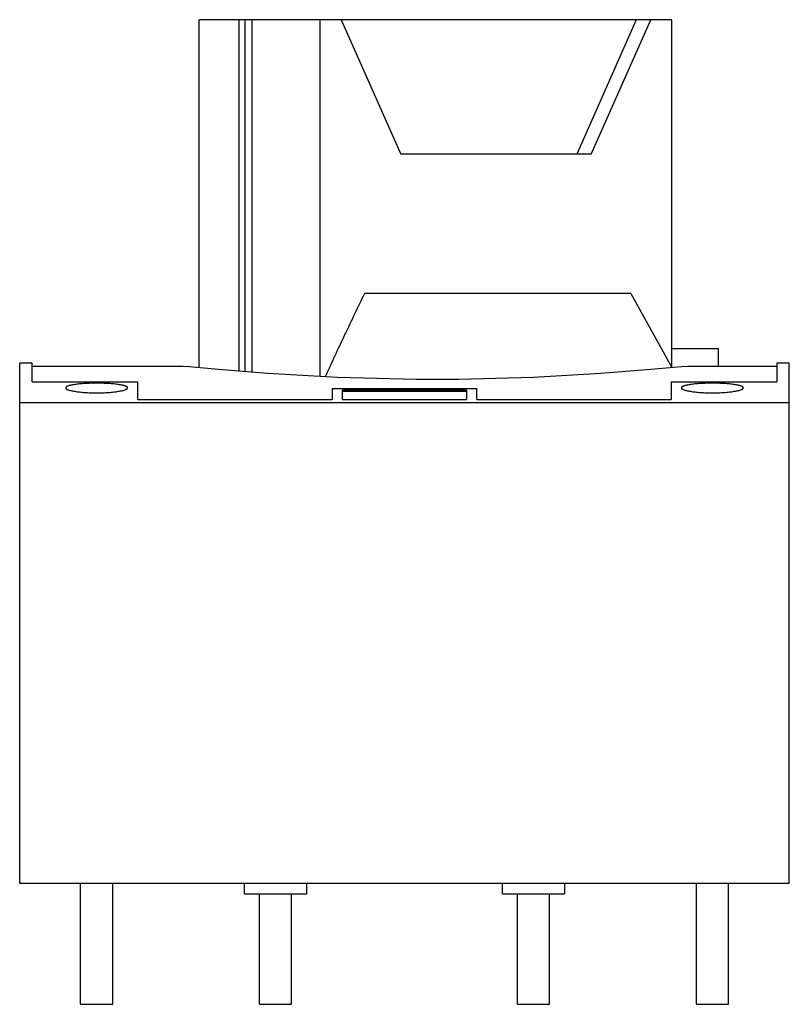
# Model space of a CAD drawing. Header units: millimetres. Extents: x 11.1 to 85.6, y 19.3 to 114.6.
import ezdxf

# ---------------------------------------------------------------- set-up
doc = ezdxf.new("R2010")
doc.units = ezdxf.units.MM
doc.header["$LTSCALE"] = 8.681825
doc.layers.get('0').update_dxf_attribs({"linetype": 'CONTINUOUS'})
doc.layers.add('black', color=7, linetype='CONTINUOUS')

msp = doc.modelspace()

# ---------------------------------------------------------------- linework, layer by layer
at = {"color": 7, "linetype": 'Continuous'}
for p, q in [((28.511, 80.892), (28.511, 114.57)), ((74.278, 114.57), (28.511, 114.57)), ((32.345, 114.57), (32.345, 80.568)), ((33.627, 114.57), (33.627, 80.463)), ((40.183, 114.57), (40.183, 80.046)), ((42.268, 114.57), (48.031, 101.57)), ((70.832, 114.57), (65.083, 101.57)), ((66.459, 101.57), (72.222, 114.57)), ((74.278, 80.893), (74.278, 114.57)), ((66.459, 101.57), (48.031, 101.57)), ((70.29, 88.07), (44.517, 88.07)), ((70.291, 88.07), (74.269, 80.892)), ((78.791, 82.706), (74.278, 82.706)), ((78.791, 81.01), (78.791, 82.706)), ((11.141, 30.97), (11.141, 81.31)), ((12.341, 81.31), (11.141, 81.31)), ((12.341, 79.519), (12.341, 81.31)), ((26.972, 81.01), (12.341, 81.01)), ((84.441, 81.01), (75.809, 81.01)), ((85.641, 81.31), (84.441, 81.31)), ((84.441, 81.31), (84.441, 79.519)), ((85.641, 30.97), (85.641, 81.31)), ((12.341, 79.519), (22.591, 79.519)), ((22.591, 77.82), (22.591, 79.519)), ((74.191, 79.519), (84.441, 79.519)), ((74.191, 79.519), (74.191, 77.82)), ((41.391, 78.861), (41.391, 77.82)), ((41.391, 78.861), (55.391, 78.861)), ((42.391, 77.82), (42.391, 78.7)), ((54.391, 78.7), (42.391, 78.7)), ((54.391, 78.57), (42.391, 78.57)), ((54.391, 78.7), (54.391, 77.82)), ((55.391, 77.82), (55.391, 78.861)), ((85.641, 77.47), (11.141, 77.47)), ((22.591, 77.82), (41.391, 77.82)), ((42.391, 77.82), (54.391, 77.82)), ((55.391, 77.82), (74.191, 77.82)), ((85.641, 30.97), (11.141, 30.97)), ((17.041, 19.27), (17.041, 30.97)), ((20.141, 19.27), (20.141, 30.97)), ((32.891, 29.97), (32.891, 30.97)), ((38.891, 30.97), (38.891, 29.97)), ((57.891, 29.97), (57.891, 30.97)), ((63.891, 30.97), (63.891, 29.97)), ((76.641, 19.27), (76.641, 30.97)), ((79.741, 19.27), (79.741, 30.97)), ((32.891, 29.97), (38.891, 29.97)), ((34.341, 19.27), (34.341, 29.97)), ((37.441, 19.27), (37.441, 29.97)), ((57.891, 29.97), (63.891, 29.97)), ((59.341, 19.27), (59.341, 29.97)), ((62.441, 19.27), (62.441, 29.97)), ((17.041, 19.27), (20.141, 19.27)), ((34.341, 19.27), (37.441, 19.27)), ((59.341, 19.27), (62.441, 19.27)), ((76.641, 19.27), (79.741, 19.27))]:
    msp.add_line(p, q, dxfattribs=at)
for points in [[(35.131, 80.341), (30.373, 80.728), (27.556, 80.976), (26.972, 81.01)], [(75.809, 81.01), (75.198, 80.974), (72.221, 80.712), (67.399, 80.323), (60.861, 79.945), (53.608, 79.749), (49.531, 79.747), (41.912, 79.945), (35.131, 80.341)]]:
    msp.add_lwpolyline(points, dxfattribs=at)
for points, knots in [([(44.517, 88.07), (43.869, 86.736), (42.59, 84.057), (41.336, 81.366), (40.712, 80.018)], [0, 0, 0, 0, 0.499433, 1, 1, 1, 1]), ([(18.591, 79.382), (18.394, 79.382), (18.01, 79.377), (17.452, 79.353), (16.938, 79.315), (16.548, 79.271), (16.273, 79.227), (16.099, 79.193), (15.948, 79.156), (15.823, 79.118), (15.724, 79.077), (15.652, 79.035), (15.604, 78.991), (15.591, 78.955), (15.591, 78.939)], [0, 0, 0, 0, 0.190119, 0.373086, 0.541493, 0.689248, 0.753807, 0.811386, 0.861467, 0.903725, 0.938114, 0.964834, 0.984707, 1, 1, 1, 1]), ([(21.59, 78.939), (21.59, 78.955), (21.577, 78.991), (21.529, 79.035), (21.457, 79.077), (21.358, 79.118), (21.233, 79.156), (21.082, 79.193), (20.908, 79.227), (20.633, 79.271), (20.243, 79.315), (19.729, 79.353), (19.171, 79.377), (18.787, 79.382), (18.591, 79.382)], [0, 0, 0, 0, 0.015297, 0.035197, 0.061955, 0.096378, 0.138653, 0.188727, 0.24629, 0.310837, 0.458596, 0.626986, 0.809911, 1, 1, 1, 1]), ([(78.191, 79.382), (77.994, 79.382), (77.61, 79.377), (77.052, 79.353), (76.538, 79.315), (76.148, 79.271), (75.873, 79.227), (75.699, 79.193), (75.548, 79.156), (75.423, 79.118), (75.324, 79.077), (75.252, 79.035), (75.204, 78.991), (75.191, 78.955), (75.191, 78.939)], [0, 0, 0, 0, 0.190119, 0.373086, 0.541493, 0.689248, 0.753807, 0.811386, 0.861467, 0.903725, 0.938114, 0.964834, 0.984707, 1, 1, 1, 1]), ([(81.19, 78.939), (81.19, 78.955), (81.177, 78.991), (81.129, 79.035), (81.057, 79.077), (80.958, 79.118), (80.833, 79.156), (80.682, 79.193), (80.508, 79.227), (80.233, 79.271), (79.843, 79.315), (79.329, 79.353), (78.771, 79.377), (78.387, 79.382), (78.191, 79.382)], [0, 0, 0, 0, 0.015297, 0.035197, 0.061955, 0.096378, 0.138653, 0.188727, 0.24629, 0.310837, 0.458596, 0.626986, 0.809911, 1, 1, 1, 1]), ([(15.591, 78.939), (15.591, 78.923), (15.604, 78.887), (15.652, 78.841), (15.724, 78.797), (15.823, 78.754), (15.948, 78.712), (16.163, 78.654), (16.488, 78.591), (16.937, 78.53), (17.451, 78.485), (18.009, 78.456), (18.394, 78.45), (18.591, 78.45)], [0, 0, 0, 0, 0.015392, 0.035506, 0.062513, 0.0972, 0.139705, 0.189925, 0.312048, 0.459641, 0.627726, 0.81028, 1, 1, 1, 1]), ([(18.591, 78.45), (18.787, 78.45), (19.172, 78.456), (19.73, 78.485), (20.244, 78.53), (20.634, 78.583), (20.908, 78.633), (21.083, 78.671), (21.233, 78.712), (21.358, 78.754), (21.456, 78.797), (21.529, 78.842), (21.577, 78.887), (21.59, 78.923), (21.59, 78.939)], [0, 0, 0, 0, 0.189729, 0.372285, 0.540356, 0.687945, 0.75247, 0.810069, 0.860249, 0.902696, 0.937362, 0.96442, 0.984596, 1, 1, 1, 1]), ([(75.191, 78.939), (75.191, 78.923), (75.204, 78.887), (75.252, 78.841), (75.324, 78.797), (75.423, 78.754), (75.548, 78.712), (75.763, 78.654), (76.088, 78.591), (76.537, 78.53), (77.051, 78.485), (77.609, 78.456), (77.994, 78.45), (78.191, 78.45)], [0, 0, 0, 0, 0.015392, 0.035506, 0.062513, 0.0972, 0.139705, 0.189925, 0.312048, 0.459641, 0.627726, 0.81028, 1, 1, 1, 1]), ([(78.191, 78.45), (78.387, 78.45), (78.772, 78.456), (79.33, 78.485), (79.844, 78.53), (80.234, 78.583), (80.508, 78.633), (80.683, 78.671), (80.833, 78.712), (80.958, 78.754), (81.056, 78.797), (81.129, 78.842), (81.177, 78.887), (81.19, 78.923), (81.19, 78.939)], [0, 0, 0, 0, 0.189729, 0.372285, 0.540356, 0.687945, 0.75247, 0.810069, 0.860249, 0.902696, 0.937362, 0.96442, 0.984596, 1, 1, 1, 1])]:
    msp.add_open_spline(points, degree=3, knots=knots, dxfattribs=at)
at = {"layer": 'black', "color": 7, "linetype": 'Continuous'}
msp.add_line((32.97, 80.517), (32.97, 114.57), dxfattribs=at)

doc.saveas('drawing.dxf')
